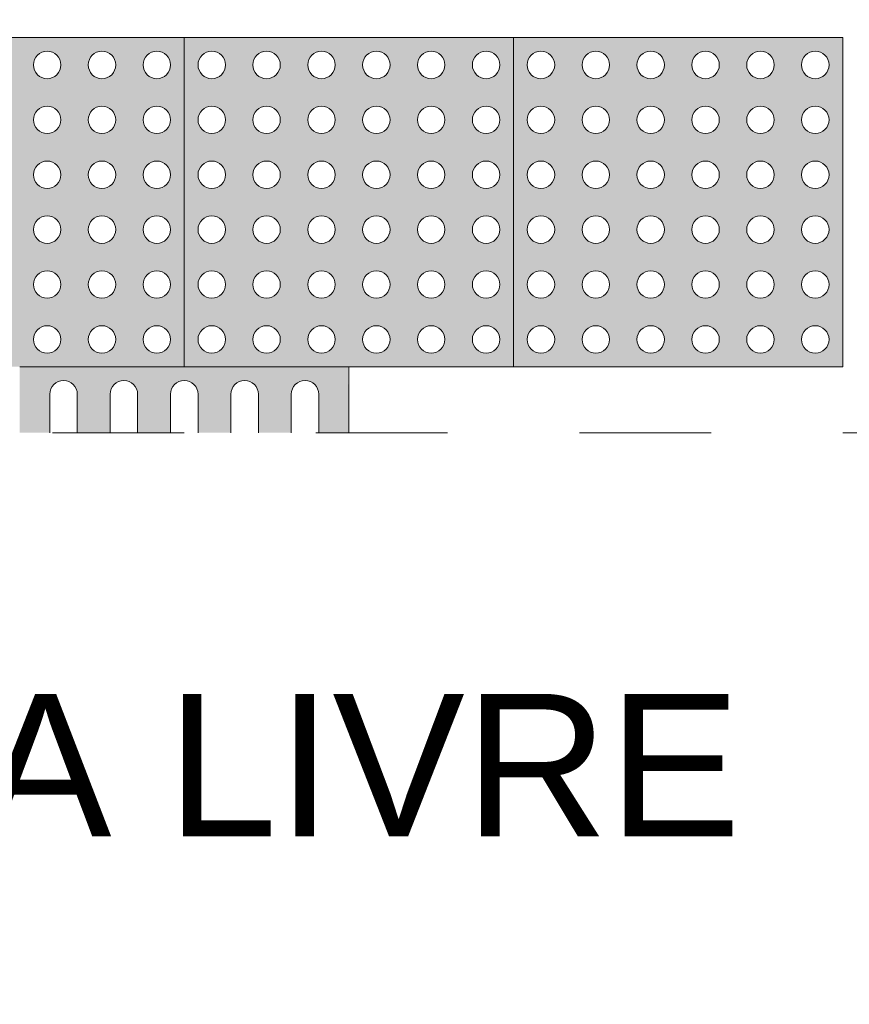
# Model space of a CAD drawing. Header units: metres. Extents: x -15 to 9.9, y -29.4 to -7.5.
# Tile 14 of 59: x 6.481 to 7.111, y -28.689 to -27.941. Entities that reach past the tile are written whole.
import ezdxf

# ---------------------------------------------------------------- set-up
doc = ezdxf.new("R2010")
doc.units = ezdxf.units.M
doc.linetypes.add('Traço ponto', pattern=[0.015875, 0.00635, -0.004763, 0, -0.004763])
for name, color, linetype, lineweight in [('A-ANNO-DIMS', 7, 'Continuous', 9), ('A-ANNO-DIMS-90', 7, 'Continuous', 9), ('A-DETL-GENF', 7, 'Continuous', 5), ('G-ANNO-TEXT', 7, 'Continuous', 9)]:
    doc.layers.add(name, color=color, linetype=linetype, lineweight=lineweight)
doc.layers.add('A-DETL', color=7, linetype='Continuous', lineweight=5, true_color=0x00a600)
doc.styles.add('Arial', font='arial.ttf', dxfattribs={"height": 0.135})
doc.styles.add('Arial_1', font='arial.ttf', dxfattribs={"height": 0.108})
doc.dimstyles.new('Com_linha__ref__contínua__-_Cor_Vermelha_Arial_1_5mm', dxfattribs={"dimscale": 0.3048, "dimtxt": 0.137735, "dimasz": 0.590551, "dimexe": 0.442913, "dimexo": 0.442913, "dimgap": 0.044291, "dimtad": 1, "dimrnd": 0.01, "dimzin": 0, "dimdsep": 46, "dimtxsty": 'Arial', "dimblk1": 'OBLIQUE', "dimblk2": 'OBLIQUE', "dimsah": 1, "dimcen": 0.09, "dimdle": 0.442913, "dimazin": 0, "dimtfac": 1, "dimtdec": 4, "dimtix": 1, "dimtmove": 0, "dimatfit": 3, "dimfxl": 1, "dimtvp": 1, "dimtolj": 1, "dimtzin": 0, "dimarcsym": 2})

# ---------------------------------------------------------------- blocks, each defined once
blk = doc.blocks.new('DIMBLOCK1-PLANTA DE COBERTURA')
at = {"layer": 'A-ANNO-DIMS-90', "color": 242, "true_color": 0xbd2b2e, "transparency": 16777216}
for p, q in [((6.00641, -28.93261), (6.00641, -27.46919)), ((7.20641, -28.93261), (7.20641, -27.46919)), ((6.00641, -28.93261), (6.09641, -28.84261)), ((7.20641, -28.93261), (7.29641, -28.84261)), ((5.87141, -28.93261), (7.20641, -28.93261)), ((6.00641, -28.93261), (5.91641, -29.02261)), ((6.00641, -28.93261), (6.00641, -29.06761)), ((7.20641, -28.93261), (7.11641, -29.02261)), ((7.20641, -28.93261), (7.20641, -29.06761))]:
    blk.add_line(p, q, dxfattribs=at)
at = {"layer": 'A-ANNO-DIMS-90', "color": 0, "transparency": 16777216, "insert": (6.42418, -28.74385), "char_height": 0.135, "width": 0.4373617, "attachment_point": 1, "line_spacing_factor": 0.941778, "style": 'Arial'}
blk.add_mtext('1,20', dxfattribs=at)
blk = doc.blocks.new('_Oblique')
at = {"color": 0, "linetype": 'ByBlock', "lineweight": -2}
blk.add_line((-0.5, -0.5), (0.5, 0.5), dxfattribs=at)
blk = doc.blocks.new('DIMBLOCK42-PLANTA DE COBERTURA')
at = {"layer": 'A-ANNO-DIMS-90', "color": 242, "true_color": 0xbd2b2e, "transparency": 16777216}
for p, q in [((6.00641, -29.29261), (6.00641, -28.39004)), ((8.00641, -29.29261), (8.00641, -28.39004)), ((6.00641, -29.29261), (6.09641, -29.20261)), ((8.00641, -29.29261), (8.09641, -29.20261)), ((6.00641, -29.29261), (5.91641, -29.38261)), ((6.00641, -29.29261), (8.14141, -29.29261)), ((6.00641, -29.29261), (6.00641, -29.42761)), ((8.00641, -29.29261), (7.91641, -29.38261)), ((8.00641, -29.29261), (8.00641, -29.42761))]:
    blk.add_line(p, q, dxfattribs=at)
at = {"layer": 'A-ANNO-DIMS-90', "color": 0, "transparency": 16777216, "insert": (6.82418, -29.10385), "char_height": 0.135, "width": 0.4373617, "attachment_point": 1, "line_spacing_factor": 0.941778, "style": 'Arial'}
blk.add_mtext('2,00', dxfattribs=at)

msp = doc.modelspace()

# ---------------------------------------------------------------- hatches: boundary and pattern name
at = {"layer": 'A-DETL-GENF', "true_color": 0xffffff}
h = msp.add_hatch(color=7, dxfattribs=at)
h.paths.add_polyline_path([(6.36718, -28.20504), (6.60641, -28.20504), (6.60641, -27.95504), (6.35641, -27.95504), (6.35641, -28.20504), (6.36683, -28.20504)])
h.paths.add_polyline_path([(6.41891, -28.19462), (6.4137, -28.19323), (6.40989, -28.18942), (6.4085, -28.18421), (6.40989, -28.179), (6.4137, -28.17519), (6.41891, -28.17379), (6.42412, -28.17519), (6.42793, -28.179), (6.42933, -28.18421), (6.42793, -28.18942), (6.42412, -28.19323), (6.42161, -28.19427)])
h.paths.add_polyline_path([(6.58558, -28.19462), (6.58037, -28.19323), (6.57656, -28.18942), (6.57516, -28.18421), (6.57656, -28.179), (6.58037, -28.17519), (6.58558, -28.17379), (6.59079, -28.17519), (6.5946, -28.179), (6.596, -28.18421), (6.5946, -28.18942), (6.59079, -28.19323), (6.58827, -28.19427)])
h.paths.add_polyline_path([(6.54391, -28.19462), (6.5387, -28.19323), (6.53489, -28.18942), (6.5335, -28.18421), (6.53489, -28.179), (6.5387, -28.17519), (6.54391, -28.17379), (6.54912, -28.17519), (6.55293, -28.179), (6.55433, -28.18421), (6.55293, -28.18942), (6.54912, -28.19323), (6.54661, -28.19427)])
h.paths.add_polyline_path([(6.46058, -28.19462), (6.45537, -28.19323), (6.45156, -28.18942), (6.45016, -28.18421), (6.45156, -28.179), (6.45537, -28.17519), (6.46058, -28.17379), (6.46579, -28.17519), (6.4696, -28.179), (6.471, -28.18421), (6.4696, -28.18942), (6.46579, -28.19323), (6.46327, -28.19427)])
h.paths.add_polyline_path([(6.37725, -28.19462), (6.37204, -28.19323), (6.36822, -28.18942), (6.36683, -28.18421), (6.36822, -28.179), (6.37204, -28.17519), (6.37725, -28.17379), (6.38245, -28.17519), (6.38627, -28.179), (6.38766, -28.18421), (6.38627, -28.18942), (6.38245, -28.19323), (6.37994, -28.19427)])
h.paths.add_polyline_path([(6.50225, -28.19462), (6.49704, -28.19323), (6.49322, -28.18942), (6.49183, -28.18421), (6.49322, -28.179), (6.49704, -28.17519), (6.50225, -28.17379), (6.50745, -28.17519), (6.51127, -28.179), (6.51266, -28.18421), (6.51127, -28.18942), (6.50745, -28.19323), (6.50494, -28.19427)])
h.paths.add_polyline_path([(6.41891, -28.15296), (6.4137, -28.15156), (6.40989, -28.14775), (6.40857, -28.142), (6.40989, -28.13733), (6.4137, -28.13352), (6.41891, -28.13212), (6.42412, -28.13352), (6.42793, -28.13733), (6.42933, -28.14254), (6.42793, -28.14775), (6.42412, -28.15156), (6.42161, -28.1526)])
h.paths.add_polyline_path([(6.50225, -28.15296), (6.49704, -28.15156), (6.49322, -28.14775), (6.4919, -28.142), (6.49322, -28.13733), (6.49704, -28.13352), (6.50225, -28.13212), (6.50745, -28.13352), (6.51127, -28.13733), (6.51266, -28.14254), (6.51127, -28.14775), (6.50745, -28.15156), (6.50494, -28.1526)])
h.paths.add_polyline_path([(6.58558, -28.15296), (6.58037, -28.15156), (6.57656, -28.14775), (6.57523, -28.142), (6.57656, -28.13733), (6.58037, -28.13352), (6.58558, -28.13212), (6.59079, -28.13352), (6.5946, -28.13733), (6.596, -28.14254), (6.5946, -28.14775), (6.59079, -28.15156), (6.58827, -28.1526)])
h.paths.add_polyline_path([(6.46058, -28.15296), (6.45537, -28.15156), (6.45156, -28.14775), (6.45023, -28.142), (6.45156, -28.13733), (6.45537, -28.13352), (6.46058, -28.13212), (6.46579, -28.13352), (6.4696, -28.13733), (6.471, -28.14254), (6.4696, -28.14775), (6.46579, -28.15156), (6.46327, -28.1526)])
h.paths.add_polyline_path([(6.37725, -28.15296), (6.37204, -28.15156), (6.36822, -28.14775), (6.3669, -28.142), (6.36822, -28.13733), (6.37204, -28.13352), (6.37725, -28.13212), (6.38245, -28.13352), (6.38627, -28.13733), (6.38766, -28.14254), (6.38627, -28.14775), (6.38245, -28.15156), (6.37994, -28.1526)])
h.paths.add_polyline_path([(6.54391, -28.15296), (6.5387, -28.15156), (6.53489, -28.14775), (6.53357, -28.142), (6.53489, -28.13733), (6.5387, -28.13352), (6.54391, -28.13212), (6.54912, -28.13352), (6.55293, -28.13733), (6.55433, -28.14254), (6.55293, -28.14775), (6.54912, -28.15156), (6.54661, -28.1526)])
h.paths.add_polyline_path([(6.54391, -28.11129), (6.5387, -28.1099), (6.53489, -28.10608), (6.5335, -28.10087), (6.53489, -28.09567), (6.5387, -28.09185), (6.54391, -28.09046), (6.54912, -28.09185), (6.55293, -28.09567), (6.55433, -28.10087), (6.55293, -28.10608), (6.54912, -28.1099), (6.54661, -28.11094)])
h.paths.add_polyline_path([(6.50225, -28.11129), (6.49704, -28.1099), (6.49322, -28.10608), (6.49183, -28.10087), (6.49322, -28.09567), (6.49704, -28.09185), (6.50225, -28.09046), (6.50745, -28.09185), (6.51127, -28.09567), (6.51266, -28.10087), (6.51127, -28.10608), (6.50745, -28.1099), (6.50494, -28.11094)])
h.paths.add_polyline_path([(6.46058, -28.11129), (6.45537, -28.1099), (6.45156, -28.10608), (6.45016, -28.10087), (6.45156, -28.09567), (6.45537, -28.09185), (6.46058, -28.09046), (6.46579, -28.09185), (6.4696, -28.09567), (6.471, -28.10087), (6.4696, -28.10608), (6.46579, -28.1099), (6.46327, -28.11094)])
h.paths.add_polyline_path([(6.58558, -28.11129), (6.58037, -28.1099), (6.57656, -28.10608), (6.57516, -28.10087), (6.57656, -28.09567), (6.58037, -28.09185), (6.58558, -28.09046), (6.59079, -28.09185), (6.5946, -28.09567), (6.596, -28.10087), (6.5946, -28.10608), (6.59079, -28.1099), (6.58827, -28.11094)])
h.paths.add_polyline_path([(6.37725, -28.11129), (6.37204, -28.1099), (6.36822, -28.10608), (6.36683, -28.10087), (6.36822, -28.09567), (6.37204, -28.09185), (6.37725, -28.09046), (6.38245, -28.09185), (6.38627, -28.09567), (6.38766, -28.10087), (6.38627, -28.10608), (6.38245, -28.1099), (6.37994, -28.11094)])
h.paths.add_polyline_path([(6.41891, -28.11129), (6.4137, -28.1099), (6.40989, -28.10608), (6.4085, -28.10087), (6.40989, -28.09567), (6.4137, -28.09185), (6.41891, -28.09046), (6.42412, -28.09185), (6.42793, -28.09567), (6.42933, -28.10087), (6.42793, -28.10608), (6.42412, -28.1099), (6.42161, -28.11094)])
h.paths.add_polyline_path([(6.37725, -28.06962), (6.37204, -28.06823), (6.36822, -28.06442), (6.36683, -28.05921), (6.36822, -28.054), (6.37204, -28.05019), (6.37725, -28.04879), (6.38245, -28.05019), (6.38627, -28.054), (6.38766, -28.05921), (6.38627, -28.06442), (6.38245, -28.06823), (6.37994, -28.06927)])
h.paths.add_polyline_path([(6.41891, -28.06962), (6.4137, -28.06823), (6.40989, -28.06442), (6.4085, -28.05921), (6.40989, -28.054), (6.4137, -28.05019), (6.41891, -28.04879), (6.42412, -28.05019), (6.42793, -28.054), (6.42933, -28.05921), (6.42793, -28.06442), (6.42412, -28.06823), (6.42161, -28.06927)])
h.paths.add_polyline_path([(6.54391, -28.06962), (6.5387, -28.06823), (6.53489, -28.06442), (6.5335, -28.05921), (6.53489, -28.054), (6.5387, -28.05019), (6.54391, -28.04879), (6.54912, -28.05019), (6.55293, -28.054), (6.55433, -28.05921), (6.55293, -28.06442), (6.54912, -28.06823), (6.54661, -28.06927)])
h.paths.add_polyline_path([(6.58558, -28.06962), (6.58037, -28.06823), (6.57656, -28.06442), (6.57516, -28.05921), (6.57656, -28.054), (6.58037, -28.05019), (6.58558, -28.04879), (6.59079, -28.05019), (6.5946, -28.054), (6.596, -28.05921), (6.5946, -28.06442), (6.59079, -28.06823), (6.58827, -28.06927)])
h.paths.add_polyline_path([(6.46058, -28.06962), (6.45537, -28.06823), (6.45156, -28.06442), (6.45016, -28.05921), (6.45156, -28.054), (6.45537, -28.05019), (6.46058, -28.04879), (6.46579, -28.05019), (6.4696, -28.054), (6.471, -28.05921), (6.4696, -28.06442), (6.46579, -28.06823), (6.46327, -28.06927)])
h.paths.add_polyline_path([(6.50225, -28.06962), (6.49704, -28.06823), (6.49322, -28.06442), (6.49183, -28.05921), (6.49322, -28.054), (6.49704, -28.05019), (6.50225, -28.04879), (6.50745, -28.05019), (6.51127, -28.054), (6.51266, -28.05921), (6.51127, -28.06442), (6.50745, -28.06823), (6.50494, -28.06927)])
h.paths.add_polyline_path([(6.54391, -28.02796), (6.5387, -28.02656), (6.53489, -28.02275), (6.5335, -28.01754), (6.53489, -28.01233), (6.5387, -28.00852), (6.54391, -28.00712), (6.54912, -28.00852), (6.55293, -28.01233), (6.55433, -28.01754), (6.55293, -28.02275), (6.54912, -28.02656), (6.54661, -28.0276)])
h.paths.add_polyline_path([(6.46058, -28.02796), (6.45537, -28.02656), (6.45156, -28.02275), (6.45016, -28.01754), (6.45156, -28.01233), (6.45537, -28.00852), (6.46058, -28.00712), (6.46579, -28.00852), (6.4696, -28.01233), (6.471, -28.01754), (6.4696, -28.02275), (6.46579, -28.02656), (6.46327, -28.0276)])
h.paths.add_polyline_path([(6.50225, -28.02796), (6.49704, -28.02656), (6.49322, -28.02275), (6.49183, -28.01754), (6.49322, -28.01233), (6.49704, -28.00852), (6.50225, -28.00712), (6.50745, -28.00852), (6.51127, -28.01233), (6.51266, -28.01754), (6.51127, -28.02275), (6.50745, -28.02656), (6.50494, -28.0276)])
h.paths.add_polyline_path([(6.37725, -28.02796), (6.37204, -28.02656), (6.36822, -28.02275), (6.36683, -28.01754), (6.36822, -28.01233), (6.37204, -28.00852), (6.37725, -28.00712), (6.38245, -28.00852), (6.38627, -28.01233), (6.38766, -28.01754), (6.38627, -28.02275), (6.38245, -28.02656), (6.37994, -28.0276)])
h.paths.add_polyline_path([(6.58558, -28.02796), (6.58037, -28.02656), (6.57656, -28.02275), (6.57516, -28.01754), (6.57656, -28.01233), (6.58037, -28.00852), (6.58558, -28.00712), (6.59079, -28.00852), (6.5946, -28.01233), (6.596, -28.01754), (6.5946, -28.02275), (6.59079, -28.02656), (6.58827, -28.0276)])
h.paths.add_polyline_path([(6.41891, -28.02796), (6.4137, -28.02656), (6.40989, -28.02275), (6.4085, -28.01754), (6.40989, -28.01233), (6.4137, -28.00852), (6.41891, -28.00712), (6.42412, -28.00852), (6.42793, -28.01233), (6.42933, -28.01754), (6.42793, -28.02275), (6.42412, -28.02656), (6.42161, -28.0276)])
h.paths.add_polyline_path([(6.41891, -27.98629), (6.4137, -27.9849), (6.40989, -27.98108), (6.4085, -27.97587), (6.40989, -27.97067), (6.4137, -27.96685), (6.41891, -27.96546), (6.42412, -27.96685), (6.42793, -27.97067), (6.42933, -27.97587), (6.42793, -27.98108), (6.42412, -27.9849), (6.42161, -27.98594)])
h.paths.add_polyline_path([(6.37725, -27.98629), (6.37204, -27.9849), (6.36822, -27.98108), (6.36683, -27.97587), (6.36822, -27.97067), (6.37204, -27.96685), (6.37725, -27.96546), (6.38245, -27.96685), (6.38627, -27.97067), (6.38766, -27.97587), (6.38627, -27.98108), (6.38245, -27.9849), (6.37994, -27.98594)])
h.paths.add_polyline_path([(6.54391, -27.98629), (6.5387, -27.9849), (6.53489, -27.98108), (6.5335, -27.97587), (6.53489, -27.97067), (6.5387, -27.96685), (6.54391, -27.96546), (6.54912, -27.96685), (6.55293, -27.97067), (6.55433, -27.97587), (6.55293, -27.98108), (6.54912, -27.9849), (6.54661, -27.98594)])
h.paths.add_polyline_path([(6.58558, -27.98629), (6.58037, -27.9849), (6.57656, -27.98108), (6.57516, -27.97587), (6.57656, -27.97067), (6.58037, -27.96685), (6.58558, -27.96546), (6.59079, -27.96685), (6.5946, -27.97067), (6.596, -27.97587), (6.5946, -27.98108), (6.59079, -27.9849), (6.58827, -27.98594)])
h.paths.add_polyline_path([(6.50225, -27.98629), (6.49704, -27.9849), (6.49322, -27.98108), (6.49183, -27.97587), (6.49322, -27.97067), (6.49704, -27.96685), (6.50225, -27.96546), (6.50745, -27.96685), (6.51127, -27.97067), (6.51266, -27.97587), (6.51127, -27.98108), (6.50745, -27.9849), (6.50494, -27.98594)])
h.paths.add_polyline_path([(6.46058, -27.98629), (6.45537, -27.9849), (6.45156, -27.98108), (6.45016, -27.97587), (6.45156, -27.97067), (6.45537, -27.96685), (6.46058, -27.96546), (6.46579, -27.96685), (6.4696, -27.97067), (6.471, -27.97587), (6.4696, -27.98108), (6.46579, -27.9849), (6.46327, -27.98594)])
h = msp.add_hatch(color=7, dxfattribs=at)
h.paths.add_polyline_path([(6.85641, -28.20504), (6.85641, -27.95504), (6.60641, -27.95504), (6.60641, -28.20504), (6.84874, -28.20504)])
h.paths.add_polyline_path([(6.66891, -28.19462), (6.6637, -28.19323), (6.65989, -28.18942), (6.6585, -28.18421), (6.65989, -28.179), (6.6637, -28.17519), (6.66891, -28.17379), (6.67412, -28.17519), (6.67793, -28.179), (6.67933, -28.18421), (6.67793, -28.18942), (6.67412, -28.19323), (6.67161, -28.19427)])
h.paths.add_polyline_path([(6.79391, -28.19462), (6.7887, -28.19323), (6.78489, -28.18942), (6.7835, -28.18421), (6.78489, -28.179), (6.7887, -28.17519), (6.79391, -28.17379), (6.79912, -28.17519), (6.80293, -28.179), (6.80433, -28.18421), (6.80293, -28.18942), (6.79912, -28.19323), (6.79661, -28.19427)])
h.paths.add_polyline_path([(6.83558, -28.19462), (6.83037, -28.19323), (6.82656, -28.18942), (6.82516, -28.18421), (6.82656, -28.179), (6.83037, -28.17519), (6.83558, -28.17379), (6.84079, -28.17519), (6.8446, -28.179), (6.846, -28.18421), (6.8446, -28.18942), (6.84079, -28.19323), (6.83827, -28.19427)])
h.paths.add_polyline_path([(6.75225, -28.19462), (6.74704, -28.19323), (6.74322, -28.18942), (6.74183, -28.18421), (6.74322, -28.179), (6.74704, -28.17519), (6.75225, -28.17379), (6.75745, -28.17519), (6.76127, -28.179), (6.76266, -28.18421), (6.76127, -28.18942), (6.75745, -28.19323), (6.75494, -28.19427)])
h.paths.add_polyline_path([(6.62725, -28.19462), (6.62204, -28.19323), (6.61822, -28.18942), (6.61686, -28.18394), (6.61822, -28.179), (6.62204, -28.17519), (6.62725, -28.17379), (6.63245, -28.17519), (6.63627, -28.179), (6.63766, -28.18421), (6.63627, -28.18942), (6.63235, -28.19327), (6.62994, -28.19427)])
h.paths.add_polyline_path([(6.71058, -28.19462), (6.70537, -28.19323), (6.70156, -28.18942), (6.70016, -28.18421), (6.70156, -28.179), (6.70537, -28.17519), (6.71058, -28.17379), (6.71579, -28.17519), (6.7196, -28.179), (6.721, -28.18421), (6.7196, -28.18942), (6.71579, -28.19323), (6.71327, -28.19427)])
h.paths.add_polyline_path([(6.66891, -28.15296), (6.6637, -28.15156), (6.65989, -28.14775), (6.65857, -28.142), (6.65989, -28.13733), (6.6637, -28.13352), (6.66891, -28.13212), (6.67412, -28.13352), (6.67793, -28.13733), (6.67933, -28.14254), (6.67793, -28.14775), (6.67412, -28.15156), (6.67161, -28.1526)])
h.paths.add_polyline_path([(6.75225, -28.15296), (6.74704, -28.15156), (6.74322, -28.14775), (6.7419, -28.142), (6.74322, -28.13733), (6.74704, -28.13352), (6.75225, -28.13212), (6.75745, -28.13352), (6.76127, -28.13733), (6.76266, -28.14254), (6.76127, -28.14775), (6.75745, -28.15156), (6.75494, -28.1526)])
h.paths.add_polyline_path([(6.62725, -28.15296), (6.62204, -28.15156), (6.61822, -28.14775), (6.6169, -28.142), (6.61822, -28.13733), (6.62204, -28.13352), (6.62725, -28.13212), (6.63245, -28.13352), (6.63627, -28.13733), (6.63766, -28.14254), (6.63627, -28.14775), (6.63235, -28.15161), (6.62994, -28.1526)])
h.paths.add_polyline_path([(6.83558, -28.15296), (6.83037, -28.15156), (6.82656, -28.14775), (6.82523, -28.142), (6.82656, -28.13733), (6.83037, -28.13352), (6.83558, -28.13212), (6.84079, -28.13352), (6.8446, -28.13733), (6.846, -28.14254), (6.8446, -28.14775), (6.84079, -28.15156), (6.83827, -28.1526)])
h.paths.add_polyline_path([(6.71058, -28.15296), (6.70537, -28.15156), (6.70156, -28.14775), (6.70023, -28.142), (6.70156, -28.13733), (6.70537, -28.13352), (6.71058, -28.13212), (6.71579, -28.13352), (6.7196, -28.13733), (6.721, -28.14254), (6.7196, -28.14775), (6.71579, -28.15156), (6.71327, -28.1526)])
h.paths.add_polyline_path([(6.79391, -28.15296), (6.7887, -28.15156), (6.78489, -28.14775), (6.78357, -28.142), (6.78489, -28.13733), (6.7887, -28.13352), (6.79391, -28.13212), (6.79912, -28.13352), (6.80293, -28.13733), (6.80433, -28.14254), (6.80293, -28.14775), (6.79912, -28.15156), (6.79661, -28.1526)])
h.paths.add_polyline_path([(6.71058, -28.11129), (6.70537, -28.1099), (6.70156, -28.10608), (6.70016, -28.10087), (6.70156, -28.09567), (6.70537, -28.09185), (6.71058, -28.09046), (6.71579, -28.09185), (6.7196, -28.09567), (6.721, -28.10087), (6.7196, -28.10608), (6.71579, -28.1099), (6.71327, -28.11094)])
h.paths.add_polyline_path([(6.75225, -28.11129), (6.74704, -28.1099), (6.74322, -28.10608), (6.74183, -28.10087), (6.74322, -28.09567), (6.74704, -28.09185), (6.75225, -28.09046), (6.75745, -28.09185), (6.76127, -28.09567), (6.76266, -28.10087), (6.76127, -28.10608), (6.75745, -28.1099), (6.75494, -28.11094)])
h.paths.add_polyline_path([(6.62725, -28.11129), (6.62204, -28.1099), (6.61822, -28.10608), (6.61683, -28.10087), (6.61822, -28.09567), (6.62204, -28.09185), (6.62725, -28.09046), (6.63245, -28.09185), (6.63627, -28.09567), (6.63766, -28.10087), (6.63627, -28.10608), (6.63235, -28.10994), (6.62994, -28.11094)])
h.paths.add_polyline_path([(6.66891, -28.11129), (6.6637, -28.1099), (6.65989, -28.10608), (6.6585, -28.10087), (6.65989, -28.09567), (6.6637, -28.09185), (6.66891, -28.09046), (6.67412, -28.09185), (6.67793, -28.09567), (6.67933, -28.10087), (6.67793, -28.10608), (6.67412, -28.1099), (6.67161, -28.11094)])
h.paths.add_polyline_path([(6.83558, -28.11129), (6.83037, -28.1099), (6.82656, -28.10608), (6.82516, -28.10087), (6.82656, -28.09567), (6.83037, -28.09185), (6.83558, -28.09046), (6.84079, -28.09185), (6.8446, -28.09567), (6.846, -28.10087), (6.8446, -28.10608), (6.84079, -28.1099), (6.83827, -28.11094)])
h.paths.add_polyline_path([(6.79391, -28.11129), (6.7887, -28.1099), (6.78489, -28.10608), (6.7835, -28.10087), (6.78489, -28.09567), (6.7887, -28.09185), (6.79391, -28.09046), (6.79912, -28.09185), (6.80293, -28.09567), (6.80433, -28.10087), (6.80293, -28.10608), (6.79912, -28.1099), (6.79661, -28.11094)])
h.paths.add_polyline_path([(6.62725, -28.06962), (6.62204, -28.06823), (6.61822, -28.06442), (6.61683, -28.05921), (6.61822, -28.054), (6.62204, -28.05019), (6.62725, -28.04879), (6.63245, -28.05019), (6.63627, -28.054), (6.63766, -28.05921), (6.63627, -28.06442), (6.63235, -28.06827), (6.62994, -28.06927)])
h.paths.add_polyline_path([(6.66891, -28.06962), (6.6637, -28.06823), (6.65989, -28.06442), (6.6585, -28.05921), (6.65989, -28.054), (6.6637, -28.05019), (6.66891, -28.04879), (6.67412, -28.05019), (6.67793, -28.054), (6.67933, -28.05921), (6.67793, -28.06442), (6.67412, -28.06823), (6.67161, -28.06927)])
h.paths.add_polyline_path([(6.79391, -28.06962), (6.7887, -28.06823), (6.78489, -28.06442), (6.7835, -28.05921), (6.78489, -28.054), (6.7887, -28.05019), (6.79391, -28.04879), (6.79912, -28.05019), (6.80293, -28.054), (6.80433, -28.05921), (6.80293, -28.06442), (6.79912, -28.06823), (6.79661, -28.06927)])
h.paths.add_polyline_path([(6.83558, -28.06962), (6.83037, -28.06823), (6.82656, -28.06442), (6.82516, -28.05921), (6.82656, -28.054), (6.83037, -28.05019), (6.83558, -28.04879), (6.84079, -28.05019), (6.8446, -28.054), (6.846, -28.05921), (6.8446, -28.06442), (6.84079, -28.06823), (6.83827, -28.06927)])
h.paths.add_polyline_path([(6.71058, -28.06962), (6.70537, -28.06823), (6.70156, -28.06442), (6.70016, -28.05921), (6.70156, -28.054), (6.70537, -28.05019), (6.71058, -28.04879), (6.71579, -28.05019), (6.7196, -28.054), (6.721, -28.05921), (6.7196, -28.06442), (6.71579, -28.06823), (6.71327, -28.06927)])
h.paths.add_polyline_path([(6.75225, -28.06962), (6.74704, -28.06823), (6.74322, -28.06442), (6.74183, -28.05921), (6.74322, -28.054), (6.74704, -28.05019), (6.75225, -28.04879), (6.75745, -28.05019), (6.76127, -28.054), (6.76266, -28.05921), (6.76127, -28.06442), (6.75745, -28.06823), (6.75494, -28.06927)])
h.paths.add_polyline_path([(6.71058, -28.02796), (6.70537, -28.02656), (6.70156, -28.02275), (6.70016, -28.01754), (6.70156, -28.01233), (6.70537, -28.00852), (6.71058, -28.00712), (6.71579, -28.00852), (6.7196, -28.01233), (6.721, -28.01754), (6.7196, -28.02275), (6.71579, -28.02656), (6.71327, -28.0276)])
h.paths.add_polyline_path([(6.75225, -28.02796), (6.74704, -28.02656), (6.74322, -28.02275), (6.74183, -28.01754), (6.74322, -28.01233), (6.74704, -28.00852), (6.75225, -28.00712), (6.75745, -28.00852), (6.76127, -28.01233), (6.76266, -28.01754), (6.76127, -28.02275), (6.75745, -28.02656), (6.75494, -28.0276)])
h.paths.add_polyline_path([(6.83558, -28.02796), (6.83037, -28.02656), (6.82656, -28.02275), (6.82516, -28.01754), (6.82656, -28.01233), (6.83037, -28.00852), (6.83558, -28.00712), (6.84079, -28.00852), (6.8446, -28.01233), (6.846, -28.01754), (6.8446, -28.02275), (6.84079, -28.02656), (6.83827, -28.0276)])
h.paths.add_polyline_path([(6.62725, -28.02796), (6.62204, -28.02656), (6.61822, -28.02275), (6.61683, -28.01754), (6.61822, -28.01233), (6.62204, -28.00852), (6.62725, -28.00712), (6.63245, -28.00852), (6.63627, -28.01233), (6.63766, -28.01754), (6.63627, -28.02275), (6.63235, -28.02661), (6.62994, -28.0276)])
h.paths.add_polyline_path([(6.66891, -28.02796), (6.6637, -28.02656), (6.65989, -28.02275), (6.6585, -28.01754), (6.65989, -28.01233), (6.6637, -28.00852), (6.66891, -28.00712), (6.67412, -28.00852), (6.67793, -28.01233), (6.67933, -28.01754), (6.67793, -28.02275), (6.67412, -28.02656), (6.67161, -28.0276)])
h.paths.add_polyline_path([(6.79391, -28.02796), (6.7887, -28.02656), (6.78489, -28.02275), (6.7835, -28.01754), (6.78489, -28.01233), (6.7887, -28.00852), (6.79391, -28.00712), (6.79912, -28.00852), (6.80293, -28.01233), (6.80433, -28.01754), (6.80293, -28.02275), (6.79912, -28.02656), (6.79661, -28.0276)])
h.paths.add_polyline_path([(6.66891, -27.98629), (6.6637, -27.9849), (6.65989, -27.98108), (6.6585, -27.97587), (6.65989, -27.97067), (6.6637, -27.96685), (6.66891, -27.96546), (6.67412, -27.96685), (6.67793, -27.97067), (6.67933, -27.97587), (6.67793, -27.98108), (6.67412, -27.9849), (6.67161, -27.98594)])
h.paths.add_polyline_path([(6.75225, -27.98629), (6.74704, -27.9849), (6.74322, -27.98108), (6.74183, -27.97587), (6.74322, -27.97067), (6.74704, -27.96685), (6.75225, -27.96546), (6.75745, -27.96685), (6.76127, -27.97067), (6.76266, -27.97587), (6.76127, -27.98108), (6.75745, -27.9849), (6.75494, -27.98594)])
h.paths.add_polyline_path([(6.83558, -27.98629), (6.83037, -27.9849), (6.82656, -27.98108), (6.82516, -27.97587), (6.82656, -27.97067), (6.83037, -27.96685), (6.83558, -27.96546), (6.84079, -27.96685), (6.8446, -27.97067), (6.846, -27.97587), (6.8446, -27.98108), (6.84079, -27.9849), (6.83827, -27.98594)])
h.paths.add_polyline_path([(6.79391, -27.98629), (6.7887, -27.9849), (6.78489, -27.98108), (6.7835, -27.97587), (6.78489, -27.97067), (6.7887, -27.96685), (6.79391, -27.96546), (6.79912, -27.96685), (6.80293, -27.97067), (6.80433, -27.97587), (6.80293, -27.98108), (6.79912, -27.9849), (6.79661, -27.98594)])
h.paths.add_polyline_path([(6.62725, -27.98629), (6.62204, -27.9849), (6.61822, -27.98108), (6.61683, -27.97587), (6.61822, -27.97067), (6.62204, -27.96685), (6.62725, -27.96546), (6.63245, -27.96685), (6.63627, -27.97067), (6.63766, -27.97587), (6.63627, -27.98108), (6.63235, -27.98494), (6.62994, -27.98594)])
h.paths.add_polyline_path([(6.71058, -27.98629), (6.70537, -27.9849), (6.70156, -27.98108), (6.70016, -27.97587), (6.70156, -27.97067), (6.70537, -27.96685), (6.71058, -27.96546), (6.71579, -27.96685), (6.7196, -27.97067), (6.721, -27.97587), (6.7196, -27.98108), (6.71579, -27.9849), (6.71327, -27.98594)])
h = msp.add_hatch(color=7, dxfattribs=at)
h.paths.add_polyline_path([(7.04122, -28.20504), (7.10641, -28.20504), (7.10641, -27.95504), (6.85641, -27.95504), (6.85641, -28.20504), (7.02553, -28.20504)])
h.paths.add_polyline_path([(7.04391, -28.19462), (7.0387, -28.19323), (7.03489, -28.18942), (7.0335, -28.18421), (7.03489, -28.179), (7.0387, -28.17519), (7.04391, -28.17379), (7.04912, -28.17519), (7.05293, -28.179), (7.05433, -28.18421), (7.05293, -28.18942), (7.04912, -28.19323), (7.04661, -28.19427)])
h.paths.add_polyline_path([(6.91891, -28.19462), (6.9137, -28.19323), (6.90989, -28.18942), (6.9085, -28.18421), (6.90989, -28.179), (6.9137, -28.17519), (6.91891, -28.17379), (6.92412, -28.17519), (6.92793, -28.179), (6.92933, -28.18421), (6.92793, -28.18942), (6.92412, -28.19323), (6.92161, -28.19427)])
h.paths.add_polyline_path([(7.00225, -28.19462), (6.99704, -28.19323), (6.99322, -28.18942), (6.99183, -28.18421), (6.99322, -28.179), (6.99704, -28.17519), (7.00225, -28.17379), (7.00745, -28.17519), (7.01127, -28.179), (7.01266, -28.18421), (7.01127, -28.18942), (7.00745, -28.19323), (7.00494, -28.19427)])
h.paths.add_polyline_path([(6.87725, -28.19462), (6.87204, -28.19323), (6.86822, -28.18942), (6.86683, -28.18421), (6.86822, -28.179), (6.87204, -28.17519), (6.87725, -28.17379), (6.88245, -28.17519), (6.88627, -28.179), (6.88766, -28.18421), (6.88627, -28.18942), (6.88245, -28.19323), (6.87994, -28.19427)])
h.paths.add_polyline_path([(7.08558, -28.19462), (7.08037, -28.19323), (7.07656, -28.18942), (7.07516, -28.18421), (7.07656, -28.179), (7.08037, -28.17519), (7.08558, -28.17379), (7.09079, -28.17519), (7.0946, -28.179), (7.096, -28.18421), (7.0946, -28.18942), (7.09079, -28.19323), (7.08827, -28.19427)])
h.paths.add_polyline_path([(6.96058, -28.19462), (6.95537, -28.19323), (6.95156, -28.18942), (6.95016, -28.18421), (6.95156, -28.179), (6.95537, -28.17519), (6.96058, -28.17379), (6.96579, -28.17519), (6.9696, -28.179), (6.971, -28.18421), (6.9696, -28.18942), (6.96579, -28.19323), (6.96327, -28.19427)])
h.paths.add_polyline_path([(7.04391, -28.15296), (7.0387, -28.15156), (7.03489, -28.14775), (7.03357, -28.142), (7.03489, -28.13733), (7.0387, -28.13352), (7.04391, -28.13212), (7.04912, -28.13352), (7.05293, -28.13733), (7.05433, -28.14254), (7.05293, -28.14775), (7.04912, -28.15156), (7.04661, -28.1526)])
h.paths.add_polyline_path([(6.96058, -28.15296), (6.95537, -28.15156), (6.95156, -28.14775), (6.95023, -28.142), (6.95156, -28.13733), (6.95537, -28.13352), (6.96058, -28.13212), (6.96579, -28.13352), (6.9696, -28.13733), (6.971, -28.14254), (6.9696, -28.14775), (6.96579, -28.15156), (6.96327, -28.1526)])
h.paths.add_polyline_path([(6.91891, -28.15296), (6.9137, -28.15156), (6.90989, -28.14775), (6.90857, -28.142), (6.90989, -28.13733), (6.9137, -28.13352), (6.91891, -28.13212), (6.92412, -28.13352), (6.92793, -28.13733), (6.92933, -28.14254), (6.92793, -28.14775), (6.92412, -28.15156), (6.92161, -28.1526)])
h.paths.add_polyline_path([(7.00225, -28.15296), (6.99704, -28.15156), (6.99322, -28.14775), (6.9919, -28.142), (6.99322, -28.13733), (6.99704, -28.13352), (7.00225, -28.13212), (7.00745, -28.13352), (7.01127, -28.13733), (7.01266, -28.14254), (7.01127, -28.14775), (7.00745, -28.15156), (7.00494, -28.1526)])
h.paths.add_polyline_path([(7.08558, -28.15296), (7.08037, -28.15156), (7.07656, -28.14775), (7.07523, -28.142), (7.07656, -28.13733), (7.08037, -28.13352), (7.08558, -28.13212), (7.09079, -28.13352), (7.0946, -28.13733), (7.096, -28.14254), (7.0946, -28.14775), (7.09079, -28.15156), (7.08827, -28.1526)])
h.paths.add_polyline_path([(6.87725, -28.15296), (6.87204, -28.15156), (6.86822, -28.14775), (6.8669, -28.142), (6.86822, -28.13733), (6.87204, -28.13352), (6.87725, -28.13212), (6.88245, -28.13352), (6.88627, -28.13733), (6.88766, -28.14254), (6.88627, -28.14775), (6.88245, -28.15156), (6.87994, -28.1526)])
h.paths.add_polyline_path([(7.00225, -28.11129), (6.99704, -28.1099), (6.99322, -28.10608), (6.99183, -28.10087), (6.99322, -28.09567), (6.99704, -28.09185), (7.00225, -28.09046), (7.00745, -28.09185), (7.01127, -28.09567), (7.01266, -28.10087), (7.01127, -28.10608), (7.00745, -28.1099), (7.00494, -28.11094)])
h.paths.add_polyline_path([(6.91891, -28.11129), (6.9137, -28.1099), (6.90989, -28.10608), (6.9085, -28.10087), (6.90989, -28.09567), (6.9137, -28.09185), (6.91891, -28.09046), (6.92412, -28.09185), (6.92793, -28.09567), (6.92933, -28.10087), (6.92793, -28.10608), (6.92412, -28.1099), (6.92161, -28.11094)])
h.paths.add_polyline_path([(6.96058, -28.11129), (6.95537, -28.1099), (6.95156, -28.10608), (6.95016, -28.10087), (6.95156, -28.09567), (6.95537, -28.09185), (6.96058, -28.09046), (6.96579, -28.09185), (6.9696, -28.09567), (6.971, -28.10087), (6.9696, -28.10608), (6.96579, -28.1099), (6.96327, -28.11094)])
h.paths.add_polyline_path([(7.04391, -28.11129), (7.0387, -28.1099), (7.03489, -28.10608), (7.0335, -28.10087), (7.03489, -28.09567), (7.0387, -28.09185), (7.04391, -28.09046), (7.04912, -28.09185), (7.05293, -28.09567), (7.05433, -28.10087), (7.05293, -28.10608), (7.04912, -28.1099), (7.04661, -28.11094)])
h.paths.add_polyline_path([(7.08558, -28.11129), (7.08037, -28.1099), (7.07656, -28.10608), (7.07516, -28.10087), (7.07656, -28.09567), (7.08037, -28.09185), (7.08558, -28.09046), (7.09079, -28.09185), (7.0946, -28.09567), (7.096, -28.10087), (7.0946, -28.10608), (7.09079, -28.1099), (7.08827, -28.11094)])
h.paths.add_polyline_path([(6.87725, -28.11129), (6.87204, -28.1099), (6.86822, -28.10608), (6.86683, -28.10087), (6.86822, -28.09567), (6.87204, -28.09185), (6.87725, -28.09046), (6.88245, -28.09185), (6.88627, -28.09567), (6.88766, -28.10087), (6.88627, -28.10608), (6.88245, -28.1099), (6.87994, -28.11094)])
h.paths.add_polyline_path([(6.87725, -28.06962), (6.87204, -28.06823), (6.86822, -28.06442), (6.86683, -28.05921), (6.86822, -28.054), (6.87204, -28.05019), (6.87725, -28.04879), (6.88245, -28.05019), (6.88627, -28.054), (6.88766, -28.05921), (6.88627, -28.06442), (6.88245, -28.06823), (6.87994, -28.06927)])
h.paths.add_polyline_path([(6.91891, -28.06962), (6.9137, -28.06823), (6.90989, -28.06442), (6.9085, -28.05921), (6.90989, -28.054), (6.9137, -28.05019), (6.91891, -28.04879), (6.92412, -28.05019), (6.92793, -28.054), (6.92933, -28.05921), (6.92793, -28.06442), (6.92412, -28.06823), (6.92161, -28.06927)])
h.paths.add_polyline_path([(6.96058, -28.06962), (6.95537, -28.06823), (6.95156, -28.06442), (6.95016, -28.05921), (6.95156, -28.054), (6.95537, -28.05019), (6.96058, -28.04879), (6.96579, -28.05019), (6.9696, -28.054), (6.971, -28.05921), (6.9696, -28.06442), (6.96579, -28.06823), (6.96327, -28.06927)])
h.paths.add_polyline_path([(7.04391, -28.06962), (7.0387, -28.06823), (7.03489, -28.06442), (7.0335, -28.05921), (7.03489, -28.054), (7.0387, -28.05019), (7.04391, -28.04879), (7.04912, -28.05019), (7.05293, -28.054), (7.05433, -28.05921), (7.05293, -28.06442), (7.04912, -28.06823), (7.04661, -28.06927)])
h.paths.add_polyline_path([(7.00225, -28.06962), (6.99704, -28.06823), (6.99322, -28.06442), (6.99183, -28.05921), (6.99322, -28.054), (6.99704, -28.05019), (7.00225, -28.04879), (7.00745, -28.05019), (7.01127, -28.054), (7.01266, -28.05921), (7.01127, -28.06442), (7.00745, -28.06823), (7.00494, -28.06927)])
h.paths.add_polyline_path([(7.08558, -28.06962), (7.08037, -28.06823), (7.07656, -28.06442), (7.07516, -28.05921), (7.07656, -28.054), (7.08037, -28.05019), (7.08558, -28.04879), (7.09079, -28.05019), (7.0946, -28.054), (7.096, -28.05921), (7.0946, -28.06442), (7.09079, -28.06823), (7.08827, -28.06927)])
h.paths.add_polyline_path([(7.00225, -28.02796), (6.99704, -28.02656), (6.99322, -28.02275), (6.99183, -28.01754), (6.99322, -28.01233), (6.99704, -28.00852), (7.00225, -28.00712), (7.00745, -28.00852), (7.01127, -28.01233), (7.01266, -28.01754), (7.01127, -28.02275), (7.00745, -28.02656), (7.00494, -28.0276)])
h.paths.add_polyline_path([(6.96058, -28.02796), (6.95537, -28.02656), (6.95156, -28.02275), (6.95016, -28.01754), (6.95156, -28.01233), (6.95537, -28.00852), (6.96058, -28.00712), (6.96579, -28.00852), (6.9696, -28.01233), (6.971, -28.01754), (6.9696, -28.02275), (6.96579, -28.02656), (6.96327, -28.0276)])
h.paths.add_polyline_path([(7.08558, -28.02796), (7.08037, -28.02656), (7.07656, -28.02275), (7.07516, -28.01754), (7.07656, -28.01233), (7.08037, -28.00852), (7.08558, -28.00712), (7.09079, -28.00852), (7.0946, -28.01233), (7.096, -28.01754), (7.0946, -28.02275), (7.09079, -28.02656), (7.08827, -28.0276)])
h.paths.add_polyline_path([(6.87725, -28.02796), (6.87204, -28.02656), (6.86822, -28.02275), (6.86683, -28.01754), (6.86822, -28.01233), (6.87204, -28.00852), (6.87725, -28.00712), (6.88245, -28.00852), (6.88627, -28.01233), (6.88766, -28.01754), (6.88627, -28.02275), (6.88245, -28.02656), (6.87994, -28.0276)])
h.paths.add_polyline_path([(7.04391, -28.02796), (7.0387, -28.02656), (7.03489, -28.02275), (7.0335, -28.01754), (7.03489, -28.01233), (7.0387, -28.00852), (7.04391, -28.00712), (7.04912, -28.00852), (7.05293, -28.01233), (7.05433, -28.01754), (7.05293, -28.02275), (7.04912, -28.02656), (7.04661, -28.0276)])
h.paths.add_polyline_path([(6.91891, -28.02796), (6.9137, -28.02656), (6.90989, -28.02275), (6.9085, -28.01754), (6.90989, -28.01233), (6.9137, -28.00852), (6.91891, -28.00712), (6.92412, -28.00852), (6.92793, -28.01233), (6.92933, -28.01754), (6.92793, -28.02275), (6.92412, -28.02656), (6.92161, -28.0276)])
h.paths.add_polyline_path([(7.08558, -27.98629), (7.08037, -27.9849), (7.07656, -27.98108), (7.07516, -27.97587), (7.07656, -27.97067), (7.08037, -27.96685), (7.08558, -27.96546), (7.09079, -27.96685), (7.0946, -27.97067), (7.096, -27.97587), (7.0946, -27.98108), (7.09079, -27.9849), (7.08827, -27.98594)])
h.paths.add_polyline_path([(6.91891, -27.98629), (6.9137, -27.9849), (6.90989, -27.98108), (6.9085, -27.97587), (6.90989, -27.97067), (6.9137, -27.96685), (6.91891, -27.96546), (6.92412, -27.96685), (6.92793, -27.97067), (6.92933, -27.97587), (6.92793, -27.98108), (6.92412, -27.9849), (6.92161, -27.98594)])
h.paths.add_polyline_path([(6.87725, -27.98629), (6.87204, -27.9849), (6.86822, -27.98108), (6.86683, -27.97587), (6.86822, -27.97067), (6.87204, -27.96685), (6.87725, -27.96546), (6.88245, -27.96685), (6.88627, -27.97067), (6.88766, -27.97587), (6.88627, -27.98108), (6.88245, -27.9849), (6.87994, -27.98594)])
h.paths.add_polyline_path([(7.00225, -27.98629), (6.99704, -27.9849), (6.99322, -27.98108), (6.99183, -27.97587), (6.99322, -27.97067), (6.99704, -27.96685), (7.00225, -27.96546), (7.00745, -27.96685), (7.01127, -27.97067), (7.01266, -27.97587), (7.01127, -27.98108), (7.00745, -27.9849), (7.00494, -27.98594)])
h.paths.add_polyline_path([(7.04391, -27.98629), (7.0387, -27.9849), (7.03489, -27.98108), (7.0335, -27.97587), (7.03489, -27.97067), (7.0387, -27.96685), (7.04391, -27.96546), (7.04912, -27.96685), (7.05293, -27.97067), (7.05433, -27.97587), (7.05293, -27.98108), (7.04912, -27.9849), (7.04661, -27.98594)])
h.paths.add_polyline_path([(6.96058, -27.98629), (6.95537, -27.9849), (6.95156, -27.98108), (6.95016, -27.97587), (6.95156, -27.97067), (6.95537, -27.96685), (6.96058, -27.96546), (6.96579, -27.96685), (6.9696, -27.97067), (6.971, -27.97587), (6.9696, -27.98108), (6.96579, -27.9849), (6.96327, -27.98594)])
msp.add_hatch(color=7, dxfattribs=at).paths.add_polyline_path([(6.50433, -28.25504), (6.50468, -28.22318), (6.50738, -28.21851), (6.51226, -28.21579), (6.51744, -28.21581), (6.52211, -28.21851), (6.52481, -28.22318), (6.52516, -28.22796), (6.52516, -28.25504), (6.55016, -28.25504), (6.55052, -28.22318), (6.55321, -28.21851), (6.55788, -28.21581), (6.56327, -28.21581), (6.56794, -28.21851), (6.57064, -28.22318), (6.571, -28.22796), (6.571, -28.25504), (6.596, -28.25504), (6.59635, -28.22318), (6.59905, -28.21851), (6.60372, -28.21581), (6.60911, -28.21581), (6.61378, -28.21851), (6.61647, -28.22318), (6.61683, -28.22796), (6.61683, -28.25504), (6.64183, -28.25504), (6.64218, -28.22318), (6.64488, -28.21851), (6.64955, -28.21581), (6.65494, -28.21581), (6.65961, -28.21851), (6.66231, -28.22318), (6.66266, -28.22796), (6.66266, -28.25504), (6.68766, -28.25504), (6.68802, -28.22318), (6.69071, -28.21851), (6.69538, -28.21581), (6.70077, -28.21581), (6.70544, -28.21851), (6.70814, -28.22318), (6.7085, -28.22796), (6.7085, -28.25504), (6.73141, -28.25504), (6.73065, -28.20504), (6.48141, -28.20504), (6.48141, -28.25504)])

# ---------------------------------------------------------------- linework, layer by layer
at = {"layer": 'A-DETL', "color": 8, "true_color": 0x808080}
for p, q in [((6.60641, -27.95504), (6.35641, -27.95504)), ((6.85641, -27.95504), (6.60641, -27.95504)), ((6.60641, -27.95504), (6.60641, -28.20504)), ((7.10641, -27.95504), (6.85641, -27.95504)), ((6.85641, -27.95504), (6.85641, -28.20504)), ((7.10641, -28.20504), (7.10641, -27.95504)), ((6.73141, -28.20504), (6.48141, -28.20504)), ((6.73141, -28.20504), (6.85641, -28.20504)), ((6.73141, -28.25504), (6.73141, -28.20504)), ((6.85641, -28.20504), (7.10641, -28.20504)), ((6.50433, -28.25504), (6.50433, -28.22587)), ((6.52516, -28.22587), (6.52516, -28.25504)), ((6.55016, -28.25504), (6.55016, -28.22587)), ((6.571, -28.22587), (6.571, -28.25504)), ((6.596, -28.25504), (6.596, -28.22587)), ((6.61683, -28.22587), (6.61683, -28.25504)), ((6.64183, -28.25504), (6.64183, -28.22587)), ((6.66266, -28.22587), (6.66266, -28.25504)), ((6.68766, -28.25504), (6.68766, -28.22587)), ((6.7085, -28.22587), (6.7085, -28.25504))]:
    msp.add_line(p, q, dxfattribs=at)
at = {"layer": 'A-DETL', "color": 7, "linetype": 'Traço ponto'}
msp.add_line((8.00641, -28.25504), (-13.99359, -28.25504), dxfattribs=at)
at = {"layer": 'A-DETL', "color": 8, "true_color": 0x808080}
for centre, start, end in [((6.50225, -27.97587), 90, 270), ((6.50225, -27.97587), 270, 90), ((6.54391, -27.97587), 90, 270), ((6.54391, -27.97587), 270, 90), ((6.58558, -27.97587), 90, 270), ((6.58558, -27.97587), 270, 90), ((6.62725, -27.97587), 90, 270), ((6.62725, -27.97587), 270, 90), ((6.66891, -27.97587), 90, 270), ((6.66891, -27.97587), 270, 90), ((6.71058, -27.97587), 90, 270), ((6.71058, -27.97587), 270, 90), ((6.75225, -27.97587), 90, 270), ((6.75225, -27.97587), 270, 90), ((6.79391, -27.97587), 90, 270), ((6.79391, -27.97587), 270, 90), ((6.83558, -27.97587), 90, 270), ((6.83558, -27.97587), 270, 90), ((6.87725, -27.97587), 90, 270), ((6.87725, -27.97587), 270, 90), ((6.91891, -27.97587), 90, 270), ((6.91891, -27.97587), 270, 90), ((6.96058, -27.97587), 90, 270), ((6.96058, -27.97587), 270, 90), ((7.00225, -27.97587), 90, 270), ((7.00225, -27.97587), 270, 90), ((7.04391, -27.97587), 90, 270), ((7.04391, -27.97587), 270, 90), ((7.08558, -27.97587), 90, 270), ((7.08558, -27.97587), 270, 90), ((6.50225, -28.01754), 90, 270), ((6.50225, -28.01754), 270, 90), ((6.54391, -28.01754), 90, 270), ((6.54391, -28.01754), 270, 90), ((6.58558, -28.01754), 90, 270), ((6.58558, -28.01754), 270, 90), ((6.62725, -28.01754), 90, 270), ((6.62725, -28.01754), 270, 90), ((6.66891, -28.01754), 90, 270), ((6.66891, -28.01754), 270, 90), ((6.71058, -28.01754), 90, 270), ((6.71058, -28.01754), 270, 90), ((6.75225, -28.01754), 90, 270), ((6.75225, -28.01754), 270, 90), ((6.79391, -28.01754), 90, 270), ((6.79391, -28.01754), 270, 90), ((6.83558, -28.01754), 90, 270), ((6.83558, -28.01754), 270, 90), ((6.87725, -28.01754), 90, 270), ((6.87725, -28.01754), 270, 90), ((6.91891, -28.01754), 90, 270), ((6.91891, -28.01754), 270, 90), ((6.96058, -28.01754), 90, 270), ((6.96058, -28.01754), 270, 90), ((7.00225, -28.01754), 90, 270), ((7.00225, -28.01754), 270, 90), ((7.04391, -28.01754), 90, 270), ((7.04391, -28.01754), 270, 90), ((7.08558, -28.01754), 90, 270), ((7.08558, -28.01754), 270, 90), ((6.50225, -28.05921), 90, 270), ((6.50225, -28.05921), 270, 90), ((6.54391, -28.05921), 90, 270), ((6.54391, -28.05921), 270, 90), ((6.58558, -28.05921), 90, 270), ((6.58558, -28.05921), 270, 90), ((6.62725, -28.05921), 90, 270), ((6.62725, -28.05921), 270, 90), ((6.66891, -28.05921), 90, 270), ((6.66891, -28.05921), 270, 90), ((6.71058, -28.05921), 90, 270), ((6.71058, -28.05921), 270, 90), ((6.75225, -28.05921), 90, 270), ((6.75225, -28.05921), 270, 90), ((6.79391, -28.05921), 90, 270), ((6.79391, -28.05921), 270, 90), ((6.83558, -28.05921), 90, 270), ((6.83558, -28.05921), 270, 90), ((6.87725, -28.05921), 90, 270), ((6.87725, -28.05921), 270, 90), ((6.91891, -28.05921), 90, 270), ((6.91891, -28.05921), 270, 90), ((6.96058, -28.05921), 90, 270), ((6.96058, -28.05921), 270, 90), ((7.00225, -28.05921), 90, 270), ((7.00225, -28.05921), 270, 90), ((7.04391, -28.05921), 90, 270), ((7.04391, -28.05921), 270, 90), ((7.08558, -28.05921), 90, 270), ((7.08558, -28.05921), 270, 90), ((6.50225, -28.10087), 90, 270), ((6.50225, -28.10087), 270, 90), ((6.54391, -28.10087), 90, 270), ((6.54391, -28.10087), 270, 90), ((6.58558, -28.10087), 90, 270), ((6.58558, -28.10087), 270, 90), ((6.62725, -28.10087), 90, 270), ((6.62725, -28.10087), 270, 90), ((6.66891, -28.10087), 90, 270), ((6.66891, -28.10087), 270, 90), ((6.71058, -28.10087), 90, 270), ((6.71058, -28.10087), 270, 90), ((6.75225, -28.10087), 90, 270), ((6.75225, -28.10087), 270, 90), ((6.79391, -28.10087), 90, 270), ((6.79391, -28.10087), 270, 90), ((6.83558, -28.10087), 90, 270), ((6.83558, -28.10087), 270, 90), ((6.87725, -28.10087), 90, 270), ((6.87725, -28.10087), 270, 90), ((6.91891, -28.10087), 90, 270), ((6.91891, -28.10087), 270, 90), ((6.96058, -28.10087), 90, 270), ((6.96058, -28.10087), 270, 90), ((7.00225, -28.10087), 90, 270), ((7.00225, -28.10087), 270, 90), ((7.04391, -28.10087), 90, 270), ((7.04391, -28.10087), 270, 90), ((7.08558, -28.10087), 90, 270), ((7.08558, -28.10087), 270, 90), ((6.50225, -28.14254), 90, 270), ((6.50225, -28.14254), 270, 90), ((6.54391, -28.14254), 90, 270), ((6.54391, -28.14254), 270, 90), ((6.58558, -28.14254), 90, 270), ((6.58558, -28.14254), 270, 90), ((6.62725, -28.14254), 90, 270), ((6.62725, -28.14254), 270, 90), ((6.66891, -28.14254), 90, 270), ((6.66891, -28.14254), 270, 90), ((6.71058, -28.14254), 90, 270), ((6.71058, -28.14254), 270, 90), ((6.75225, -28.14254), 90, 270), ((6.75225, -28.14254), 270, 90), ((6.79391, -28.14254), 90, 270), ((6.79391, -28.14254), 270, 90), ((6.83558, -28.14254), 90, 270), ((6.83558, -28.14254), 270, 90), ((6.87725, -28.14254), 90, 270), ((6.87725, -28.14254), 270, 90), ((6.91891, -28.14254), 90, 270), ((6.91891, -28.14254), 270, 90), ((6.96058, -28.14254), 90, 270), ((6.96058, -28.14254), 270, 90), ((7.00225, -28.14254), 90, 270), ((7.00225, -28.14254), 270, 90), ((7.04391, -28.14254), 90, 270), ((7.04391, -28.14254), 270, 90), ((7.08558, -28.14254), 90, 270), ((7.08558, -28.14254), 270, 90), ((6.50225, -28.18421), 90, 270), ((6.50225, -28.18421), 270, 90), ((6.54391, -28.18421), 90, 270), ((6.54391, -28.18421), 270, 90), ((6.58558, -28.18421), 90, 270), ((6.58558, -28.18421), 270, 90), ((6.62725, -28.18421), 90, 270), ((6.62725, -28.18421), 270, 90), ((6.66891, -28.18421), 90, 270), ((6.66891, -28.18421), 270, 90), ((6.71058, -28.18421), 90, 270), ((6.71058, -28.18421), 270, 90), ((6.75225, -28.18421), 90, 270), ((6.75225, -28.18421), 270, 90), ((6.79391, -28.18421), 90, 270), ((6.79391, -28.18421), 270, 90), ((6.83558, -28.18421), 90, 270), ((6.83558, -28.18421), 270, 90), ((6.87725, -28.18421), 90, 270), ((6.87725, -28.18421), 270, 90), ((6.91891, -28.18421), 90, 270), ((6.91891, -28.18421), 270, 90), ((6.96058, -28.18421), 90, 270), ((6.96058, -28.18421), 270, 90), ((7.00225, -28.18421), 90, 270), ((7.00225, -28.18421), 270, 90), ((7.04391, -28.18421), 90, 270), ((7.04391, -28.18421), 270, 90), ((7.08558, -28.18421), 90, 270), ((7.08558, -28.18421), 270, 90), ((6.51475, -28.22587), 0, 180), ((6.56058, -28.22587), 0, 180), ((6.60641, -28.22587), 0, 180), ((6.65225, -28.22587), 0, 180), ((6.69808, -28.22587), 0, 180)]:
    msp.add_arc(centre, 0.01042, start, end, dxfattribs=at)

# ---------------------------------------------------------------- texts
at = {"layer": 'G-ANNO-TEXT', "insert": (6.11518, -28.45341), "char_height": 0.108, "width": 1.1832908, "attachment_point": 1, "style": 'Arial_1'}
msp.add_mtext('FAIXA LIVRE', dxfattribs=at)

# ---------------------------------------------------------------- dimensions: what is measured, and where the dimension line sits
at = {"layer": 'A-ANNO-DIMS', "color": 242, "true_color": 0xbd2b2e}
for base, p1, p2, override, picture, middle in [((7.20641, -28.93261), (6.00641, -27.33419), (7.20641, -27.33419), {"dimpost": '<>', "dimfxl": 1.2}, 'DIMBLOCK1-PLANTA DE COBERTURA', (6.60641, -28.85018)), ((8.00641, -29.29261), (6.00641, -28.25504), (8.00641, -28.25504), {"dimpost": '<>', "dimfxl": 2}, 'DIMBLOCK42-PLANTA DE COBERTURA', (7.00641, -29.21018))]:
    dim = msp.add_linear_dim(base=base, p1=p1, p2=p2, dimstyle='Com_linha__ref__contínua__-_Cor_Vermelha_Arial_1_5mm', override=override, dxfattribs=at)
    dim.commit()
    dim.dimension.update_dxf_attribs({"geometry": picture, "text_midpoint": middle})

doc.saveas('drawing.dxf')
